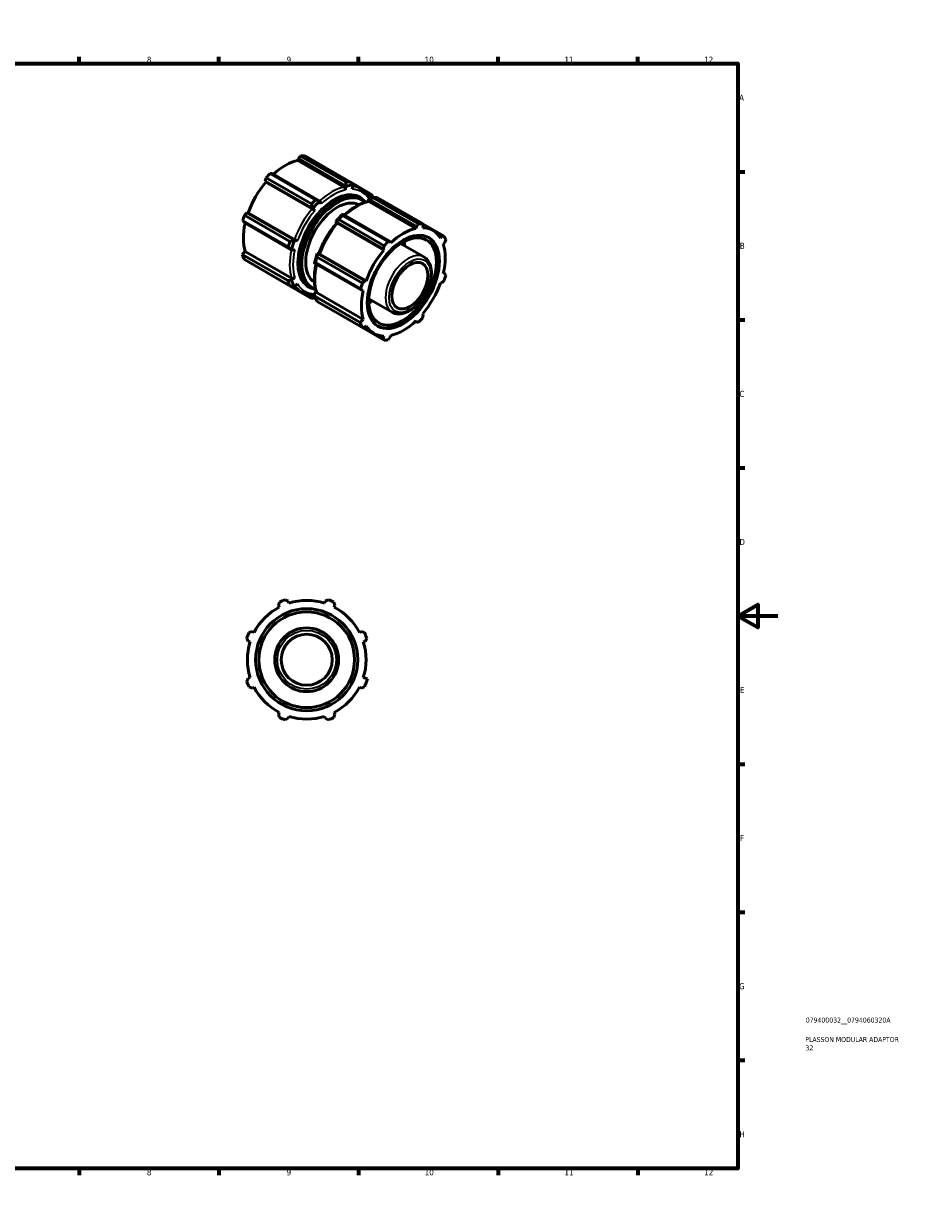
# Model space of a CAD drawing. Header units: millimetres. Extents: x 0 to 903, y 0 to 594.
# Tile 3 of 3: x 463 to 903, y 0 to 594. Entities that reach past the tile are written whole.
import ezdxf

# ---------------------------------------------------------------- set-up
doc = ezdxf.new("R2010")
doc.units = ezdxf.units.MM
for name, color, linetype, lineweight in [('Border (ANSI)', 7, 'Continuous', 70), ('Title (ISO)', 7, 'Continuous', 50), ('Visible (ANSI)', 7, 'Continuous', 50), ('Visible Narrow (ANSI)', 7, 'Continuous', 35)]:
    doc.layers.add(name, color=color, linetype=linetype, lineweight=lineweight)
doc.styles.add('Note Text (ANSI)', font='tahoma.ttf')
doc.styles.add('Note Text (ISO)', font='tahoma.ttf')

# ---------------------------------------------------------------- blocks, each defined once
blk = doc.blocks.new('Borders Default Border')
at = {"layer": 'Border (ANSI)'}
for p, q in [((70.08, 574), (70.08, 577.45)), ((140.17, 574), (140.17, 577.45)), ((210.25, 574), (210.25, 577.45)), ((280.33, 574), (280.33, 577.45)), ((350.42, 574), (350.42, 577.45)), ((490.58, 574), (490.58, 577.45)), ((560.67, 574), (560.67, 577.45)), ((630.75, 574), (630.75, 577.45)), ((700.83, 574), (700.83, 577.45)), ((770.92, 574), (770.92, 577.45)), ((20, 519.75), (16.55, 519.75)), ((821, 519.75), (824.45, 519.75)), ((20, 445.5), (16.55, 445.5)), ((821, 445.5), (824.45, 445.5)), ((20, 371.25), (16.55, 371.25)), ((821, 371.25), (824.45, 371.25)), ((20, 222.75), (16.55, 222.75)), ((821, 222.75), (824.45, 222.75)), ((20, 148.5), (16.55, 148.5)), ((821, 148.5), (824.45, 148.5)), ((20, 74.25), (16.55, 74.25)), ((821, 74.25), (824.45, 74.25)), ((70.08, 20), (70.08, 16.55)), ((140.17, 20), (140.17, 16.55)), ((210.25, 20), (210.25, 16.55)), ((280.33, 20), (280.33, 16.55)), ((350.42, 20), (350.42, 16.55)), ((490.58, 20), (490.58, 16.55)), ((560.67, 20), (560.67, 16.55)), ((630.75, 20), (630.75, 16.55)), ((700.83, 20), (700.83, 16.55)), ((770.92, 20), (770.92, 16.55))]:
    blk.add_line(p, q, dxfattribs=at)
at = {"layer": 'Border (ANSI)', "flags": 128}
for points in [[(420.5, 594), (420.5, 574), (414.73, 584), (426.27, 584), (420.5, 574)], [(20, 20), (20, 574), (821, 574), (821, 20), (20, 20)], [(0, 297), (20, 297), (10, 302.77), (10, 291.23), (20, 297)], [(841, 297), (821, 297), (831, 302.77), (831, 291.23), (821, 297)], [(420.5, 0), (420.5, 20), (414.73, 10), (426.27, 10), (420.5, 20)]]:
    blk.add_lwpolyline(points, dxfattribs=at)
at = {"layer": 'Border (ANSI)', "attachment_point": 7, "style": 'Note Text (ANSI)'}
for s, insert, char_height in [('1', (34.35, 574.4), 3.05), ('2', (104.2, 574.4), 3.05), ('3', (174.26, 574.34), 3.05), ('4', (244.23, 574.4), 3.05), ('5', (314.48, 574.34), 3.05), ('6', (384.49, 574.34), 3.05), ('7', (454.6, 574.4), 3.05), ('8', (524.63, 574.33), 3.05), ('9', (594.7, 574.34), 3.05), ('10', (663.96, 574.34), 3.048), ('11', (734.04, 574.4), 3.048), ('12', (804.13, 574.4), 3.048), ('A', (16.78, 555.35), 3.05), ('A', (821.63, 555.35), 3.05), ('B', (17.15, 481.1), 3.05), ('B', (821.99, 481.1), 3.05), ('C', (16.95, 406.8), 3.05), ('C', (821.8, 406.8), 3.05), ('D', (16.96, 332.6), 3.05), ('D', (821.81, 332.6), 3.05), ('E', (17.21, 258.35), 3.05), ('E', (822.05, 258.35), 3.05), ('F', (17.29, 184.1), 3.05), ('F', (822.14, 184.1), 3.05), ('G', (16.81, 109.79), 3.05), ('G', (821.66, 109.79), 3.05), ('H', (16.97, 35.6), 3.05), ('H', (821.81, 35.6), 3.05), ('1', (34.35, 16.55), 3.05), ('2', (104.2, 16.55), 3.05), ('3', (174.26, 16.49), 3.05), ('4', (244.23, 16.55), 3.05), ('5', (314.48, 16.49), 3.05), ('6', (384.49, 16.49), 3.05), ('7', (454.6, 16.55), 3.05), ('8', (524.63, 16.48), 3.05), ('9', (594.7, 16.49), 3.05), ('10', (663.96, 16.49), 3.048), ('11', (734.04, 16.55), 3.048), ('12', (804.13, 16.55), 3.048)]:
    blk.add_mtext(s, dxfattribs=dict(at, insert=insert, char_height=char_height))
blk = doc.blocks.new('Title Blocks ISO')
at = {"layer": 'Title (ISO)', "color": 232, "true_color": 0xca0064, "style": 'Note Text (ISO)'}
for tag, p in [('PART_NUMBER_001', (34.08, 73.13)), ('DESCRIPTION_001', (33.84, 63.4)), ('DESCRIPTION_002', (33.93, 59.18))]:
    blk.add_attdef(tag, p, '', height=2.5, dxfattribs=at)

msp = doc.modelspace()

# ---------------------------------------------------------------- linework, layer by layer
at = {"layer": 'Visible (ANSI)'}
for p, q in [((600.381, 525.464), (600.585, 526.33)), ((600.381, 525.464), (623.59, 512.099)), ((601.715, 527.644), (600.585, 526.33)), ((600.585, 526.33), (624.434, 512.596)), ((624.499, 514.524), (601.715, 527.644)), ((603.69, 527.836), (626.474, 514.715)), ((587.521, 518.807), (586.391, 518.82)), ((586.391, 518.82), (609.175, 505.699)), ((611.37, 505.073), (587.521, 518.807)), ((584.416, 516.736), (584.023, 515.117)), ((584.336, 514.602), (584.023, 515.117)), ((584.023, 515.117), (607.872, 501.383)), ((584.336, 514.602), (607.545, 501.236)), ((607.2, 503.616), (584.416, 516.736)), ((624.434, 512.596), (624.257, 510.631)), ((637.31, 508.427), (626.551, 514.623)), ((627.149, 513.899), (632.113, 511.04)), ((627.932, 512.936), (627.525, 510.948)), ((611.37, 505.073), (612.051, 503.602)), ((631.695, 506.48), (632.432, 506.056)), ((634.65, 509.026), (637.17, 507.575)), ((635.423, 504.756), (635.921, 505.982)), ((635.921, 505.982), (659.77, 492.248)), ((637.17, 507.575), (636.257, 506.102)), ((660.899, 493.562), (638.115, 506.683)), ((640.09, 506.874), (662.875, 493.753)), ((574.785, 499.117), (573.58, 497.969)), ((574.785, 499.117), (575.387, 499.101)), ((598.634, 485.383), (574.785, 499.117)), ((575.387, 499.101), (598.596, 485.736)), ((607.872, 501.383), (608.782, 500.155)), ((659.566, 491.382), (636.356, 504.747)), ((572.762, 495.214), (573.336, 494.238)), ((595.546, 482.093), (572.762, 495.214)), ((573.336, 494.238), (597.185, 480.504)), ((573.58, 497.969), (596.365, 484.848)), ((619.705, 493.969), (619.358, 494.769)), ((619.358, 494.769), (643.207, 481.035)), ((643.521, 480.519), (620.312, 493.885)), ((643.601, 482.654), (620.816, 495.775)), ((622.792, 497.858), (645.576, 484.738)), ((646.706, 484.725), (622.857, 498.459)), ((659.77, 492.248), (660.899, 493.562)), ((662.875, 493.753), (663.268, 492.587)), ((673.71, 487.465), (662.895, 493.693)), ((663.054, 493.223), (668.089, 490.323)), ((659.77, 492.248), (659.566, 491.382)), ((662.955, 491.71), (663.268, 492.587)), ((670.516, 488.372), (672.506, 487.226)), ((672.506, 487.226), (671.904, 486.517)), ((672.506, 487.226), (673.71, 487.465)), ((598.634, 485.383), (600.151, 485.206)), ((643.207, 481.035), (643.601, 482.654)), ((645.576, 484.738), (646.706, 484.725)), ((646.91, 484.094), (646.706, 484.725)), ((651.907, 483.763), (663.605, 477.027)), ((673.307, 483.407), (673.955, 484.016)), ((674.528, 485.653), (673.955, 484.016)), ((572.473, 478.322), (573.983, 479.742)), ((595.257, 465.201), (572.473, 478.322)), ((596.365, 462.564), (573.58, 475.684)), ((573.983, 479.742), (597.193, 466.377)), ((597.185, 480.504), (598.797, 480.647)), ((609.981, 477.007), (632.765, 463.887)), ((610.985, 478.864), (610.121, 478.769)), ((633.97, 465.035), (610.121, 478.769)), ((634.572, 465.019), (611.363, 478.385)), ((643.207, 481.035), (643.521, 480.519)), ((584.395, 469.456), (584.416, 469.396)), ((584.416, 469.396), (607.2, 456.276)), ((608.672, 473.89), (632.521, 460.156)), ((631.947, 461.132), (609.163, 474.252)), ((597.169, 465.389), (595.257, 465.201)), ((597.169, 465.389), (598.797, 466.535)), ((598.634, 462.19), (600.151, 463.535)), ((632.765, 463.887), (633.97, 465.035)), ((634.572, 465.019), (633.97, 465.035)), ((671.904, 464.048), (672.506, 464.033)), ((673.71, 465.181), (672.506, 464.033)), ((673.955, 468.912), (673.307, 468.775)), ((673.411, 469.225), (673.955, 468.912)), ((673.955, 468.912), (674.528, 467.936)), ((597.298, 462.405), (602.411, 459.461)), ((607.872, 456.829), (605.305, 458.307)), ((606.145, 462.111), (606.882, 461.687)), ((607.872, 456.829), (608.716, 458.404)), ((609.484, 459.829), (608.661, 458.771)), ((608.873, 457.36), (608.661, 458.771)), ((633.168, 445.66), (609.959, 459.026)), ((632.521, 460.156), (631.947, 461.132)), ((632.521, 460.156), (633.168, 460.293)), ((631.658, 444.24), (608.873, 457.36)), ((632.765, 441.602), (609.981, 454.723)), ((635.938, 456.033), (647.636, 449.296)), ((620.816, 448.435), (643.601, 435.314)), ((633.168, 445.66), (631.658, 444.24)), ((663.268, 448.032), (662.875, 446.413)), ((663.268, 448.032), (662.955, 448.548)), ((633.97, 441.841), (632.765, 441.602)), ((633.255, 441.699), (638.387, 438.744)), ((633.97, 441.841), (634.572, 442.55)), ((659.77, 444.343), (659.225, 444.657)), ((659.566, 444.974), (659.77, 444.343)), ((660.899, 444.33), (659.77, 444.343)), ((643.207, 436.48), (641.174, 437.651)), ((643.521, 437.357), (643.207, 436.48)), ((643.601, 435.314), (643.207, 436.48)), ((646.706, 436.819), (645.576, 435.505)), ((646.706, 436.819), (646.91, 437.686)), ((590.598, 302.308), (591.154, 304.011)), ((593.947, 305.169), (595.545, 304.357)), ((595.834, 303.442), (595.545, 304.357)), ((614.021, 304.357), (613.732, 303.442)), ((614.021, 304.357), (615.618, 305.169)), ((618.412, 304.011), (618.968, 302.308)), ((590.598, 302.308), (591.041, 301.456)), ((618.524, 301.456), (618.968, 302.308)), ((575.485, 284.297), (574.673, 285.894)), ((575.83, 288.688), (577.534, 289.244)), ((578.385, 288.801), (577.534, 289.244)), ((632.032, 289.244), (631.18, 288.801)), ((632.032, 289.244), (633.735, 288.688)), ((634.893, 285.894), (634.081, 284.297)), ((575.485, 284.297), (576.4, 284.008)), ((633.165, 284.008), (634.081, 284.297)), ((574.673, 264.224), (575.485, 265.821)), ((576.4, 266.11), (575.485, 265.821)), ((577.534, 260.874), (575.83, 261.43)), ((633.735, 261.43), (632.032, 260.874)), ((635.302, 265.436), (633.165, 266.11)), ((577.534, 260.874), (578.385, 261.317)), ((631.18, 261.317), (632.032, 260.874)), ((591.041, 248.661), (590.598, 247.81)), ((591.154, 246.106), (590.598, 247.81)), ((595.545, 245.761), (593.947, 244.949)), ((595.545, 245.761), (595.834, 246.676)), ((613.732, 246.676), (614.021, 245.761)), ((615.618, 244.949), (614.021, 245.761)), ((618.968, 247.81), (618.412, 246.106)), ((618.968, 247.81), (618.524, 248.661))]:
    msp.add_line(p, q, dxfattribs=at)
for radius in [25.6, 24, 16, 12.8]:
    msp.add_circle((604.783, 275.059), radius, dxfattribs=at)
for radius, start, end in [(32, 109.791984, 115.208016), (29.76, 72.5, 107.5), (32, 64.791984, 70.208016), (29.76, 117.5, 152.5), (29.76, 27.5, 62.5), (32, 154.791984, 160.208016), (32, 19.791984, 25.208016), (29.76, 162.5, 197.5), (29.76, 342.5, 17.5), (32, 199.791984, 205.208016), (32, 334.791984, 342.5), (29.76, 207.5, 242.5), (29.76, 297.5, 332.5), (32, 244.791984, 250.208016), (29.76, 252.5, 287.5), (32, 289.791984, 295.208016)]:
    msp.add_arc((604.783, 275.059), radius, start, end, dxfattribs=at)
for centre, major_axis, ratio, start_param, end_param in [((594.053, 498.616), (14.851, 25.79), 0.5780931, 0.4780318, 1.0719493), ((594.053, 498.616), (15.969, 27.731), 0.5780931, 0.3435016, 0.4380292), ((594.053, 498.616), (-15.969, -27.731), 0.5780931, 4.2704924, 4.36502), ((594.053, 498.616), (14.851, 25.79), 0.5780931, 1.26343, 1.8742952), ((623.318, 510.944), (0.265, -1.252), 0.7245022, 1.1694253, 2.5656887), ((617.9, 484.884), (15.34, 26.638), 0.5780931, 0.3041441, 0.4773867), ((616.837, 485.495), (15.969, 27.731), 0.5780931, 0.3435016, 0.4380292), ((620.11, 483.611), (11.178, 19.411), 0.5780931, 0.0226335, 3.1189592), ((616.837, 485.495), (-15.969, -27.731), 0.5780931, 4.2704924, 4.36502), ((617.9, 484.884), (15.34, 26.638), 0.5780931, 1.0895423, 1.2627848), ((635.125, 506.288), (1.094, 0.665), 0.7777293, 5.4410336, 6.2831853), ((617.9, 484.884), (15.34, 26.638), 0.5780931, 5.9163098, 5.9751738), ((616.837, 485.495), (15.969, 27.731), 0.5780931, 5.8444959, 5.9358163), ((630.453, 477.654), (15.969, 27.731), 0.5780931, 0.3435016, 0.4380292), ((607.963, 500.549), (0.976, -0.828), 0.2468715, 0.813738, 2.2100014), ((636.084, 503.592), (-0.265, 1.252), 0.7245022, 5.7072813, 6.2831853), ((594.053, 498.616), (14.851, 25.79), 0.5780931, 2.0656152, 2.6596934), ((594.053, 498.616), (-15.969, -27.731), 0.5780931, 5.0558906, 5.1504181), ((629.391, 478.266), (-15.34, -26.638), 0.5780931, 4.2311349, 4.4043775), ((620.73, 493.197), (-0.976, 0.828), 0.2468715, 5.351594, 6.2831853), ((630.453, 477.654), (15.969, 27.731), 0.5780931, 1.1288997, 1.2234273), ((653.238, 464.534), (15.969, 27.731), 0.5780931, 0.3435016, 0.4380292), ((653.238, 464.534), (-14.851, -25.79), 0.5780931, 3.6196245, 4.2304897), ((653.238, 464.534), (14.851, 25.79), 0.5780931, 5.975819, 6.5866842), ((653.238, 464.534), (15.969, 27.731), 0.5780931, 5.8412887, 5.9358163), ((616.837, 485.495), (-15.969, -27.731), 0.5780931, 5.0558906, 5.1504181), ((617.9, 484.884), (15.34, 26.638), 0.5780931, 1.8749404, 2.048183), ((599.399, 485.715), (-1.205, 0.431), 0.2438619, 0.932175, 2.3284384), ((652.884, 464.737), (-12.775, -22.185), 0.5780931, 0.0137845, 3.1278082), ((653.238, 464.534), (-15.969, -27.731), 0.5780931, 4.2704924, 4.36502), ((636.797, 474.001), (11.977, 20.798), 0.5780931, 5.4421166, 5.5503417), ((653.238, 464.534), (14.851, 25.79), 0.5780931, 5.1904208, 5.8012861), ((594.053, 498.616), (-15.969, -27.731), 0.5780931, 5.8012861, 5.9358163), ((629.391, 478.266), (-15.34, -26.638), 0.5780931, 5.0165331, 5.1897756), ((630.453, 477.654), (15.969, 27.731), 0.5780931, 1.9142979, 2.0088255), ((612.165, 478.364), (-1.205, 0.431), 0.2438619, 0, 0.932175), ((653.238, 464.534), (-14.851, -25.79), 0.5780931, 4.4050227, 5.0158879), ((616.837, 485.495), (-15.969, -27.731), 0.5780931, 5.8012861, 5.9358163), ((617.9, 484.884), (-15.34, -26.638), 0.5780931, 5.8012861, 5.9751738), ((598.056, 467.189), (-1.218, -0.394), 0.723045, 0.5793024, 1.9755658), ((653.238, 464.534), (-15.969, -27.731), 0.5780931, 5.0558906, 5.1504181), ((653.238, 464.534), (14.851, 25.79), 0.5780931, 4.4050227, 5.0158879), ((653.238, 464.534), (15.969, 27.731), 0.5780931, 5.0558906, 5.1504181), ((607.963, 459.243), (-0.033, -1.28), 0.7786782, 0, 0.8870303), ((610.822, 459.837), (-1.218, -0.394), 0.723045, 0, 0.5793024), ((653.238, 464.534), (-14.851, -25.79), 0.5780931, 5.1904208, 5.8012861), ((616.837, 485.495), (-15.969, -27.731), 0.5780931, 0.3435016, 0.4380292), ((617.9, 484.884), (-15.34, -26.638), 0.5780931, 0.3041441, 0.3642743), ((630.453, 477.654), (-15.969, -27.731), 0.5780931, 5.8012861, 5.9358163), ((636.797, 474.001), (11.977, 20.798), 0.5780931, 3.8744363, 3.9826613), ((653.238, 464.534), (15.969, 27.731), 0.5780931, 4.2704924, 4.36502), ((653.238, 464.534), (-15.969, -27.731), 0.5780931, 5.8012861, 5.9358163), ((653.238, 464.534), (-14.851, -25.79), 0.5780931, 5.975819, 6.5866842), ((653.238, 464.534), (14.851, 25.79), 0.5780931, 3.6196245, 4.2304897), ((653.238, 464.534), (-15.969, -27.731), 0.5780931, 0.3435016, 0.4380292)]:
    msp.add_ellipse(centre, major_axis=major_axis, ratio=ratio, start_param=start_param, end_param=end_param, dxfattribs=at)
for centre, major_axis in [((653.238, 464.534), (-12.775, -22.185)), ((652.884, 464.737), (-11.977, -20.798)), ((656.526, 462.64), (-6.388, -11.092))]:
    msp.add_ellipse(centre, major_axis=major_axis, ratio=0.5780931, dxfattribs=at)
for points, weights in [([(624.434, 512.596), (624.442, 512.607), (624.449, 512.618)], [5.13325247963, 5.13230544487, 5.13135753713]), ([(627.924, 512.955), (627.928, 512.945), (627.932, 512.936)], [5.13135753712, 5.13230544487, 5.13325247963]), ([(611.35, 505.075), (611.36, 505.074), (611.37, 505.073)], [5.13135753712, 5.13230544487, 5.13325247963]), ([(635.941, 506.001), (635.931, 505.991), (635.921, 505.982)], [5.13135753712, 5.13230544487, 5.13325247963]), ([(637.17, 507.575), (637.178, 507.577), (637.186, 507.58)], [5.13325247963, 5.13230544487, 5.13135753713]), ([(607.872, 501.383), (607.874, 501.397), (607.875, 501.41)], [5.13325247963, 5.13230544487, 5.13135753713]), ([(619.367, 494.792), (619.363, 494.781), (619.358, 494.769)], [5.13135753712, 5.13230544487, 5.13325247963]), ([(622.857, 498.459), (622.849, 498.458), (622.842, 498.457)], [5.13325247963, 5.13230544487, 5.13135753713]), ([(598.613, 485.367), (598.623, 485.375), (598.634, 485.383)], [5.13135753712, 5.13230544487, 5.13325247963]), ([(597.185, 480.504), (597.179, 480.513), (597.174, 480.521)], [5.13325247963, 5.13230544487, 5.13135753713]), ([(610.121, 478.769), (610.113, 478.759), (610.104, 478.749)], [5.13325247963, 5.13230544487, 5.13135753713]), ([(608.665, 473.903), (608.668, 473.896), (608.672, 473.89)], [5.13135753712, 5.13230544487, 5.13325247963]), ([(598.634, 462.19), (598.623, 462.189), (598.613, 462.187)], [5.13325247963, 5.13230544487, 5.13135753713]), ([(607.875, 456.812), (607.874, 456.82), (607.872, 456.829)], [5.13135753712, 5.13230544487, 5.13325247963])]:
    msp.add_rational_spline(points, weights, degree=2, dxfattribs=at)
for points in [[(624.449, 512.618), (624.473, 513.254), (624.489, 513.89), (624.499, 514.524)], [(627.924, 512.955), (627.444, 513.542), (626.96, 514.13), (626.474, 514.715)], [(611.35, 505.075), (610.627, 505.281), (609.901, 505.489), (609.175, 505.699)], [(634.434, 504.494), (633.834, 505.111), (633.163, 505.635), (632.432, 506.056)], [(638.115, 506.683), (637.39, 506.461), (636.664, 506.234), (635.941, 506.001)], [(637.186, 507.58), (637.235, 507.86), (637.276, 508.143), (637.31, 508.427)], [(607.875, 501.41), (607.656, 502.147), (607.43, 502.883), (607.2, 503.616)], [(620.816, 495.775), (620.331, 495.454), (619.847, 495.126), (619.367, 494.792)], [(622.792, 497.858), (622.801, 498.06), (622.818, 498.26), (622.842, 498.457)], [(597.174, 480.521), (596.634, 481.045), (596.091, 481.57), (595.546, 482.093)], [(598.613, 485.367), (597.865, 485.189), (597.114, 485.016), (596.365, 484.848)], [(609.981, 477.007), (610.015, 477.587), (610.056, 478.168), (610.104, 478.749)], [(609.163, 474.252), (608.992, 474.141), (608.825, 474.025), (608.665, 473.903)], [(598.613, 462.187), (597.865, 462.31), (597.114, 462.435), (596.365, 462.564)], [(606.882, 461.687), (607.613, 461.266), (608.403, 460.949), (609.238, 460.74)], [(607.875, 456.812), (607.656, 456.628), (607.43, 456.449), (607.2, 456.276)], [(609.187, 456.471), (609.183, 456.469), (609.179, 456.468), (609.175, 456.467)], [(620.816, 448.435), (620.791, 448.465), (620.765, 448.496), (620.739, 448.527)]]:
    msp.add_open_spline(points, degree=3, dxfattribs=at)
for points, knots in [([(636.219, 506.953), (636.008, 507.3), (635.785, 507.633), (635.311, 508.271), (635.061, 508.575), (634.536, 509.155), (634.261, 509.43), (633.686, 509.947), (633.387, 510.189), (632.767, 510.64), (632.445, 510.849), (632.113, 511.04)], [5.19235452, 5.19235452, 5.19235452, 5.19235452, 5.25382779, 5.25382779, 5.31530106, 5.31530106, 5.37677432, 5.37677432, 5.43824759, 5.43824759, 5.49972085, 5.49972085, 5.49972085, 5.49972085]), ([(623.609, 498.025), (624.252, 498.609), (624.905, 499.162), (626.401, 500.345), (627.25, 500.954), (628.958, 502.059), (629.819, 502.555), (631.542, 503.425), (632.405, 503.8), (634.121, 504.42), (634.975, 504.666), (635.819, 504.845)], [6.00353782, 6.00353782, 6.00353782, 6.00353782, 6.09992574, 6.09992574, 6.22209878, 6.22209878, 6.34427183, 6.34427183, 6.46644488, 6.46644488, 6.58861793, 6.58861793, 6.58861793, 6.58861793]), ([(610.96, 478.795), (611.35, 479.884), (611.784, 480.971), (612.738, 483.125), (613.258, 484.192), (614.373, 486.292), (614.969, 487.324), (616.229, 489.34), (616.894, 490.322), (618.282, 492.225), (619.006, 493.144), (619.754, 494.026)], [5.19235452, 5.19235452, 5.19235452, 5.19235452, 5.31452757, 5.31452757, 5.43670062, 5.43670062, 5.55887367, 5.55887367, 5.68104672, 5.68104672, 5.80321976, 5.80321976, 5.80321976, 5.80321976]), ([(618.839, 492.914), (617.165, 490.918), (615.636, 488.697), (613.18, 484.316), (612.201, 482.183), (611.426, 480.04)], [6.77303293, 6.77303293, 6.77303293, 6.77303293, 7.09042123, 7.09042123, 7.36800143, 7.36800143, 7.36800143, 7.36800143]), ([(647.636, 449.296), (648.497, 448.801), (649.475, 448.518), (651.596, 448.382), (652.743, 448.557), (655.148, 449.359), (656.408, 450.027), (658.864, 451.788), (660.058, 452.887), (662.247, 455.385), (663.243, 456.783), (664.947, 459.738), (665.656, 461.294), (666.719, 464.427), (667.073, 466.002), (667.377, 469.03), (667.326, 470.483), (666.783, 473.1), (666.297, 474.274), (665.046, 475.973), (664.375, 476.583), (663.605, 477.027)], [2.3581282, 2.3581282, 2.3581282, 2.3581282, 2.635891, 2.635891, 2.934971, 2.934971, 3.2628175, 3.2628175, 3.5963999, 3.5963999, 3.9279002, 3.9279002, 4.2583436, 4.2583436, 4.5898252, 4.5898252, 4.9233918, 4.9233918, 5.2512115, 5.2512115, 5.4997209, 5.4997209, 5.4997209, 5.4997209]), ([(609.604, 459.443), (609.338, 460.266), (609.126, 461.13), (608.808, 462.931), (608.702, 463.867), (608.597, 465.798), (608.597, 466.793), (608.701, 468.829), (608.806, 469.869), (609.083, 471.761), (609.238, 472.606), (609.423, 473.457)], [4.40695636, 4.40695636, 4.40695636, 4.40695636, 4.52912941, 4.52912941, 4.65130246, 4.65130246, 4.7734755, 4.7734755, 4.89564855, 4.89564855, 4.99226138, 4.99226138, 4.99226138, 4.99226138]), ([(602.411, 459.461), (602.738, 459.272), (603.076, 459.101), (603.768, 458.794), (604.123, 458.658), (604.849, 458.422), (605.219, 458.322), (605.974, 458.158), (606.357, 458.094), (607.136, 458.002), (607.531, 457.974), (607.93, 457.963)], [2.3581282, 2.3581282, 2.3581282, 2.3581282, 2.41882798, 2.41882798, 2.47952776, 2.47952776, 2.54022755, 2.54022755, 2.60092733, 2.60092733, 2.66162711, 2.66162711, 2.66162711, 2.66162711])]:
    msp.add_open_spline(points, degree=3, knots=knots, dxfattribs=at)
at = {"layer": 'Visible Narrow (ANSI)'}
msp.add_circle((604.783, 275.059), 14.72, dxfattribs=at)
for centre, major_axis, start_param, end_param in [((617.262, 485.251), (-14.851, -25.79), 3.6196245, 4.213542), ((618.154, 484.737), (14.323, 24.873), 5.9829217, 6.5866842), ((617.262, 485.251), (14.851, 25.79), 0, 0.2580073), ((618.474, 484.553), (13.039, 22.643), 6.0231508, 9.6848125), ((618.92, 484.296), (-12.775, -22.185), 3.1415927, 6.2831853), ((619.657, 483.871), (12.775, 22.185), 0, 3.1415926), ((620.11, 483.611), (-12.456, -21.63), 3.0313743, 6.3934037), ((618.154, 484.737), (14.323, 24.873), 0.4780318, 1.0888971), ((617.262, 485.251), (-14.851, -25.79), 4.4050227, 5.0158879), ((618.154, 484.737), (14.323, 24.873), 1.26343, 1.8742952), ((630.028, 477.899), (14.851, 25.79), 0.4780318, 1.0719493), ((630.028, 477.899), (14.851, 25.79), 1.26343, 1.8742952), ((617.262, 485.251), (-14.851, -25.79), 5.2072079, 5.8012861), ((618.154, 484.737), (14.323, 24.873), 2.0488282, 2.6596934), ((655.621, 463.161), (7.985, 13.865), 0, 3.1415927), ((630.028, 477.899), (14.851, 25.79), 2.0656152, 2.6596934), ((618.154, 484.737), (-14.323, -24.873), 5.975819, 6.5819763), ((617.262, 485.251), (-14.851, -25.79), 6.0212154, 6.2831853)]:
    msp.add_ellipse(centre, major_axis=major_axis, ratio=0.5780931, start_param=start_param, end_param=end_param, dxfattribs=at)
msp.add_ellipse((656.526, 462.64), major_axis=(-7.346, -12.756), ratio=0.5780931, dxfattribs=at)

# ---------------------------------------------------------------- block references
msp.add_blockref('Borders Default Border', (0, 0))
msp.add_blockref('Title Blocks ISO', (821, 20)).add_auto_attribs({'PART_NUMBER_001': '079400032__0794060320A', 'DESCRIPTION_001': 'PLASSON MODULAR ADAPTOR', 'DESCRIPTION_002': '32'})

doc.saveas('drawing.dxf')
